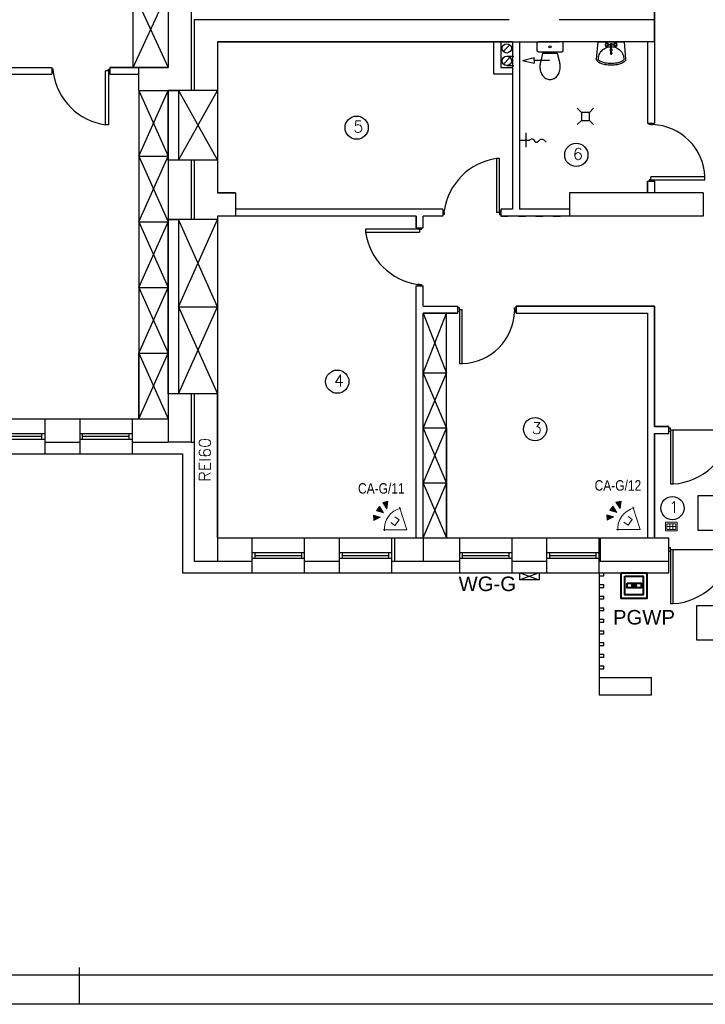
# Model space of a CAD drawing. Header units: inches. Extents: x 6268 to 12323, y 5221 to 42059.
# Tile 64 of 98: x 8265 to 9445, y 26728 to 28423. Entities that reach past the tile are written whole.
import ezdxf
from ezdxf.enums import TextEntityAlignment as Align

# ---------------------------------------------------------------- set-up
doc = ezdxf.new("R2010")
doc.units = ezdxf.units.IN
doc.header["$MEASUREMENT"] = 0
doc.linetypes.add('ACAD_ISO03W100', pattern=[30, 12, -18])
for name, color, linetype, lineweight in [('1DE - alarmy', 1, 'Continuous', 13), ('1DE-schemat ideowy', 1, 'Continuous', 40), ('2DE_NUMEL', 1, 'Continuous', 20)]:
    doc.layers.add(name, color=color, linetype=linetype, lineweight=lineweight)
doc.layers.add('CP_LINENORM', color=253, linetype='Continuous')
doc.styles.add('CP_ATTR', font='romans.shx')
doc.styles.get("Standard").update_dxf_attribs({"font": 'txt.shx'})

# ---------------------------------------------------------------- blocks, each defined once
blk = doc.blocks.new('CPEL_3282')
blk.add_hatch(color=256).paths.add_polyline_path([(-0.085, 0, 1), (0.085, 0, 1)])
for points in [[(-0.55, 0.55), (0.55, 0.55), (0.55, -0.55), (-0.55, -0.55)], [(-0.4, 0.4), (0.4, 0.4), (0.4, -0.4), (-0.4, -0.4)], [(-0.3, 0.1), (0.3, 0.1), (0.3, -0.1), (-0.3, -0.1)]]:
    blk.add_lwpolyline(points, close=True)
blk.add_circle((0, 0), 0.0853)
at = {"linetype": 'ByBlock', "style": 'CP_ATTR', "flags": 9}
for tag, p in [('NAME', (-0.092, -0.018)), ('GROUP', (-0.092, -0.018)), ('NUMBER', (-0.092, -0.018)), ('PRODUCER', (-0.092, -0.018)), ('ARTICLE', (-0.092, -0.018)), ('CHARACTER', (-0.092, -0.018)), ('VOLTAGE', (-0.092, -0.019)), ('WEIGHT', (-0.092, -0.018)), ('OTHER', (-0.092, -0.018)), ('PRODUCT-TYPE', (-0.092, -0.019)), ('ORDER-NO', (-0.092, -0.019)), ('POWER', (-0.092, -0.019))]:
    blk.add_attdef(tag, text='', height=0.00005, dxfattribs=at).set_placement(p, align=Align.MIDDLE_LEFT)
blk = doc.blocks.new('CPEL_3319')
for points in [[(1.846, 0.678), (1.64, 0.304), (2.041, 0.451)], [(2.051, 0.145), (1.65, -0.002), (2.049, -0.155)], [(1.846, -0.678), (1.64, -0.304), (2.041, -0.451)]]:
    blk.add_hatch(color=256).paths.add_polyline_path(points)
for p, q in [((0, 0), (1.1, 0.8)), ((1.64, 0.304), (1.846, 0.678)), ((1.846, 0.678), (2.041, 0.451)), ((0, 0), (1.1, -0.8)), ((1, 0.2), (0.7, 0.2)), ((0.7, 0.2), (0.7, -0.2)), ((2.041, 0.451), (1.64, 0.304)), ((1.65, -0.002), (2.051, 0.145)), ((2.051, 0.145), (2.049, -0.155)), ((0.7, -0.2), (1, -0.2)), ((2.041, -0.451), (1.64, -0.304)), ((1.64, -0.304), (1.846, -0.678)), ((2.049, -0.155), (1.65, -0.002)), ((1.846, -0.678), (2.041, -0.451))]:
    blk.add_line(p, q)
blk.add_arc((0.083, 0), 1.217, 318.8879, 41.1121)
at = {"linetype": 'ByBlock', "style": 'CP_ATTR', "flags": 9}
for tag, p in [('NAME', (-0.092, -0.018)), ('GROUP', (-0.092, -0.018)), ('NUMBER', (-0.092, -0.018)), ('PRODUCER', (-0.092, -0.018)), ('ARTICLE', (-0.092, -0.018)), ('CHARACTER', (-0.092, -0.018)), ('VOLTAGE', (-0.092, -0.019)), ('WEIGHT', (-0.092, -0.018)), ('OTHER', (-0.092, -0.018)), ('PRODUCT-TYPE', (-0.092, -0.019)), ('ORDER-NO', (-0.092, -0.019)), ('POWER', (-0.092, -0.019))]:
    blk.add_attdef(tag, text='', height=0.00005, dxfattribs=at).set_placement(p, align=Align.MIDDLE_LEFT)
blk = doc.blocks.new('CPEL_3501')
for points in [[(-0.3, 0), (0, 0), (0, -0.4), (-0.3, -0.4)], [(-0.25, -0.05), (-0.05, -0.05), (-0.05, -0.35), (-0.25, -0.35)], [(-0.25, -0.15), (-0.05, -0.15), (-0.05, -0.15), (-0.25, -0.15)], [(-0.25, -0.25), (-0.05, -0.25), (-0.05, -0.25), (-0.25, -0.25)], [(-0.15, -0.05), (-0.15, -0.05), (-0.15, -0.35), (-0.15, -0.35)]]:
    blk.add_lwpolyline(points, close=True)
at = {"linetype": 'ByBlock', "style": 'CP_ATTR', "flags": 9}
for tag, p in [('NAME', (-0.092, -0.018)), ('GROUP', (-0.092, -0.018)), ('NUMBER', (-0.092, -0.018)), ('PRODUCER', (-0.092, -0.018)), ('ARTICLE', (-0.092, -0.018)), ('CHARACTER', (-0.092, -0.018)), ('VOLTAGE', (-0.092, -0.019)), ('WEIGHT', (-0.092, -0.018)), ('OTHER', (-0.092, -0.018)), ('PRODUCT-TYPE', (-0.092, -0.019)), ('ORDER-NO', (-0.092, -0.019)), ('POWER', (-0.092, -0.019))]:
    blk.add_attdef(tag, text='', height=0.00005, dxfattribs=at).set_placement(p, align=Align.MIDDLE_LEFT)

msp = doc.modelspace()

# ---------------------------------------------------------------- hatches: boundary and pattern name
h = msp.add_hatch()
h.set_pattern_fill('ANSI31', color=256, scale=5)
h.set_pattern_definition([(45, (-1177857666.037, -935710949.378), (-11.22532015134, 11.22532015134), [])])
h.paths.add_polyline_path([(9264.543, 27530.907), (9262.543, 27530.907), (9262.543, 27490.907), (9264.543, 27490.907)])

# ---------------------------------------------------------------- linework, layer by layer
for p, q in [((8560.543, 28638.907), (8560.543, 28300.907)), ((8460.543, 28340.907), (8460.543, 28600.907)), ((8520.543, 28600.907), (8520.543, 28340.907)), ((8460.543, 28340.907), (8520.543, 28470.907)), ((8460.543, 28470.907), (8520.543, 28340.907)), ((9357.543, 28384.907), (9357.543, 28452.907)), ((8565.543, 28422.907), (8565.543, 28300.907)), ((9107.543, 28422.907), (8565.543, 28422.907)), ((9357.543, 28422.907), (9193.543, 28422.907)), ((8605.543, 28384.907), (8605.543, 28300.907)), ((9107.543, 28384.907), (8605.543, 28384.907)), ((8605.543, 28384.907), (9113.543, 28384.907)), ((9081.543, 28328.907), (9081.543, 28384.907)), ((9113.543, 28384.907), (9093.543, 28384.907)), ((9093.543, 28384.907), (9093.543, 28340.907)), ((9107.543, 28384.907), (9193.543, 28384.907)), ((9113.543, 28384.907), (9113.543, 28096.907)), ((9125.543, 28384.907), (9125.543, 28096.907)), ((9357.543, 28384.907), (9193.543, 28384.907)), ((9345.543, 28384.907), (9345.543, 28244.907)), ((9357.543, 28384.907), (9357.543, 28244.907)), ((9096.694, 28367.716), (9109.023, 28379.374)), ((9277.392, 28380.777), (9282.242, 28381.141)), ((9282.242, 28378.668), (9277.392, 28379.032)), ((9288.792, 28380.777), (9283.941, 28381.141)), ((9288.792, 28379.032), (9283.941, 28378.668)), ((9098.064, 28346.114), (9109.023, 28357.772)), ((9130.623, 28352.884), (9150.623, 28357.884)), ((9130.623, 28352.884), (9150.623, 28347.884)), ((9150.623, 28352.884), (9150.623, 28357.884)), ((9177.179, 28352.884), (9150.623, 28352.884)), ((9150.623, 28352.884), (9150.623, 28347.884)), ((9284.342, 28365.704), (9284.342, 28364.824)), ((8122.543, 28340.907), (8320.543, 28340.907)), ((8320.543, 28340.907), (8320.543, 28328.907)), ((8323.043, 28337.907), (8320.543, 28337.907)), ((8323.043, 28334.907), (8323.043, 28337.907)), ((8323.043, 28334.907), (8323.043, 28331.907)), ((8418.043, 28334.907), (8413.043, 28334.907)), ((8413.043, 28241.907), (8413.043, 28334.907)), ((8418.043, 28334.907), (8418.043, 28337.907)), ((8418.043, 28337.907), (8420.543, 28337.907)), ((8418.043, 28334.907), (8418.043, 28331.907)), ((8420.543, 28340.907), (8470.543, 28340.907)), ((8460.543, 28340.907), (8420.543, 28340.907)), ((8420.543, 28340.907), (8420.543, 28328.907)), ((8420.543, 28331.907), (8420.543, 28337.907)), ((8520.543, 28340.907), (8460.543, 28340.907)), ((8470.543, 28340.907), (8520.543, 28340.907)), ((8470.543, 28300.907), (8470.543, 28340.907)), ((9093.543, 28340.907), (9113.543, 28340.907)), ((9113.543, 28340.907), (9113.543, 28328.907)), ((8050.543, 28328.907), (8320.543, 28328.907)), ((8323.043, 28331.907), (8320.543, 28331.907)), ((8418.043, 28331.907), (8420.543, 28331.907)), ((8418.043, 28331.907), (8418.043, 28241.907)), ((8420.543, 28328.907), (8470.543, 28328.907)), ((9113.543, 28328.907), (9081.543, 28328.907)), ((8470.543, 28300.907), (8520.543, 28300.907)), ((8470.543, 28300.907), (8470.543, 27735.907)), ((8470.543, 28300.907), (8520.543, 28300.907)), ((8470.543, 28300.907), (8520.543, 28187.907)), ((8470.543, 28187.907), (8520.543, 28300.907)), ((8605.543, 28300.907), (8520.543, 28300.907)), ((8538.543, 28180.907), (8605.543, 28300.907)), ((8538.543, 28300.907), (8605.543, 28180.907)), ((8605.543, 28300.907), (8605.543, 28180.907)), ((9224.926, 28270.411), (9231.926, 28263.411)), ((9252.926, 28270.411), (9245.926, 28263.411)), ((9224.926, 28242.411), (9231.926, 28249.411)), ((9245.926, 28263.411), (9231.926, 28263.411)), ((9231.926, 28263.411), (9231.926, 28249.411)), ((9231.926, 28249.411), (9245.926, 28249.411)), ((9245.926, 28256.411), (9245.926, 28263.411)), ((9245.926, 28249.411), (9245.926, 28263.411)), ((9252.926, 28242.411), (9245.926, 28249.411)), ((8418.043, 28241.907), (8413.043, 28241.907)), ((9345.543, 28244.907), (9357.543, 28244.907)), ((9348.543, 28242.407), (9348.543, 28244.907)), ((9351.543, 28242.407), (9348.543, 28242.407)), ((9351.543, 28242.407), (9354.543, 28242.407)), ((9354.543, 28242.407), (9354.543, 28244.907)), ((9125.543, 28215.833), (9142.813, 28215.833)), ((9136.527, 28228.187), (9136.527, 28203.48)), ((8470.543, 28187.907), (8520.543, 28187.907)), ((8470.543, 28187.907), (8520.543, 28074.907)), ((8470.543, 28074.907), (8520.543, 28187.907)), ((9091.043, 28183.907), (9086.043, 28183.907)), ((9086.043, 28183.907), (9086.043, 28090.907)), ((9091.043, 28093.907), (9091.043, 28183.907)), ((8520.543, 28180.907), (8520.543, 28078.907)), ((8605.543, 28180.907), (8520.543, 28180.907)), ((8560.543, 28180.907), (8560.543, 28078.907)), ((8565.543, 28180.907), (8565.543, 28078.907)), ((8605.543, 28180.907), (8605.543, 28124.907)), ((9351.543, 28147.407), (9348.543, 28147.407)), ((9348.543, 28147.407), (9348.543, 28144.907)), ((9351.543, 28147.407), (9351.543, 28152.407)), ((9444.543, 28152.407), (9351.543, 28152.407)), ((9351.543, 28147.407), (9354.543, 28147.407)), ((9354.543, 28147.407), (9354.543, 28144.907)), ((9354.543, 28147.407), (9444.543, 28147.407)), ((9444.543, 28147.407), (9444.543, 28152.407)), ((9345.543, 28144.907), (9345.543, 28124.907)), ((9345.543, 28124.907), (9345.543, 28144.907)), ((9345.543, 28144.907), (9357.543, 28144.907)), ((9354.543, 28144.907), (9348.543, 28144.907)), ((9357.543, 28144.907), (9357.543, 28124.907)), ((8636.543, 28124.907), (8605.543, 28124.907)), ((8605.543, 28124.907), (8636.543, 28124.907)), ((8636.543, 28124.907), (8636.543, 28084.907)), ((9441.543, 28124.907), (9211.543, 28124.907)), ((9211.543, 28124.907), (9211.543, 28084.907)), ((9441.543, 28124.907), (9441.543, 28084.907)), ((8993.543, 28096.907), (8636.543, 28096.907)), ((8993.543, 28096.907), (8993.543, 28084.907)), ((9113.543, 28096.907), (9093.543, 28096.907)), ((9113.543, 28096.907), (9093.543, 28096.907)), ((9093.543, 28096.907), (9093.543, 28084.907)), ((9211.543, 28096.907), (9125.543, 28096.907)), ((8605.543, 28084.907), (8605.543, 28078.907)), ((8636.543, 28084.907), (8605.543, 28084.907)), ((8947.543, 28084.907), (8636.543, 28084.907)), ((8947.543, 28064.907), (8947.543, 28084.907)), ((8947.543, 28084.907), (8947.543, 28064.907)), ((8959.543, 28064.907), (8959.543, 28084.907)), ((8993.543, 28084.907), (8959.543, 28084.907)), ((8996.043, 28093.907), (8993.543, 28093.907)), ((8996.043, 28087.907), (8993.543, 28087.907)), ((8996.043, 28090.907), (8996.043, 28093.907)), ((8996.043, 28090.907), (8996.043, 28087.907)), ((9091.043, 28090.907), (9086.043, 28090.907)), ((9091.043, 28090.907), (9091.043, 28093.907)), ((9091.043, 28093.907), (9093.543, 28093.907)), ((9091.043, 28090.907), (9091.043, 28087.907)), ((9091.043, 28087.907), (9093.543, 28087.907)), ((9093.543, 28093.907), (9093.543, 28087.907)), ((9211.543, 28084.907), (9093.543, 28084.907)), ((9441.543, 28084.907), (9211.543, 28084.907)), ((8470.543, 28074.907), (8520.543, 28074.907)), ((8470.543, 28074.907), (8520.543, 27961.907)), ((8470.543, 27961.907), (8520.543, 28074.907)), ((8605.543, 28078.907), (8520.543, 28078.907)), ((8520.543, 28078.907), (8520.543, 27778.907)), ((8538.543, 28078.907), (8538.543, 27778.907)), ((8605.543, 27928.907), (8538.543, 28078.907)), ((8538.543, 27928.907), (8605.543, 28078.907)), ((8605.543, 28078.907), (8605.543, 27778.907)), ((8947.543, 28064.907), (8959.543, 28064.907)), ((8950.543, 28062.407), (8950.543, 28064.907)), ((8950.543, 28064.907), (8956.543, 28064.907)), ((8956.543, 28062.407), (8956.543, 28064.907)), ((8950.543, 28062.407), (8860.543, 28062.407)), ((8860.543, 28062.407), (8860.543, 28057.407)), ((8860.543, 28057.407), (8953.543, 28057.407)), ((8953.543, 28062.407), (8950.543, 28062.407)), ((8953.543, 28062.407), (8953.543, 28057.407)), ((8953.543, 28062.407), (8956.543, 28062.407)), ((8470.543, 27961.907), (8520.543, 27961.907)), ((8470.543, 27961.907), (8520.543, 27848.907)), ((8470.543, 27848.907), (8520.543, 27961.907)), ((8947.543, 27530.907), (8947.543, 27964.907)), ((8947.543, 27964.907), (8959.543, 27964.907)), ((8953.543, 27967.407), (8950.543, 27967.407)), ((8950.543, 27967.407), (8950.543, 27964.907)), ((8953.543, 27967.407), (8956.543, 27967.407)), ((8956.543, 27967.407), (8956.543, 27964.907)), ((8959.543, 27929.907), (8959.543, 27964.907)), ((8538.543, 27928.907), (8605.543, 27928.907)), ((8538.543, 27928.907), (8605.543, 27778.907)), ((8538.543, 27778.907), (8605.543, 27928.907)), ((8959.543, 27929.907), (9019.543, 27929.907)), ((9019.543, 27917.907), (9019.543, 27929.907)), ((9119.543, 27929.907), (9357.543, 27929.907)), ((9119.543, 27917.907), (9119.543, 27929.907)), ((9357.543, 27929.907), (9357.543, 27722.907)), ((8959.543, 27530.907), (8959.543, 27917.907)), ((8959.543, 27530.907), (8959.543, 27917.907)), ((8959.543, 27917.907), (9019.543, 27917.907)), ((8959.543, 27917.907), (9019.543, 27917.907)), ((9019.543, 27917.907), (8959.543, 27917.907)), ((8959.543, 27814.407), (8999.543, 27917.907)), ((8959.543, 27917.907), (8999.543, 27814.407)), ((8999.543, 27530.907), (8999.543, 27917.907)), ((9022.043, 27926.907), (9019.543, 27926.907)), ((9019.543, 27920.907), (9019.543, 27926.907)), ((9022.043, 27920.907), (9019.543, 27920.907)), ((9022.043, 27923.907), (9022.043, 27926.907)), ((9022.043, 27923.907), (9027.043, 27923.907)), ((9022.043, 27923.907), (9022.043, 27920.907)), ((9022.043, 27920.907), (9022.043, 27830.907)), ((9027.043, 27830.907), (9027.043, 27923.907)), ((9117.043, 27923.907), (9117.043, 27926.907)), ((9117.043, 27926.907), (9119.543, 27926.907)), ((9117.043, 27923.907), (9117.043, 27920.907)), ((9117.043, 27920.907), (9119.543, 27920.907)), ((9119.543, 27917.907), (9345.543, 27917.907)), ((9345.543, 27917.907), (9345.543, 27530.907)), ((8470.543, 27735.907), (8470.543, 27848.907)), ((8470.543, 27848.907), (8520.543, 27848.907)), ((8470.543, 27848.907), (8520.543, 27735.907)), ((8470.543, 27735.907), (8520.543, 27848.907)), ((9022.043, 27830.907), (9027.043, 27830.907)), ((8999.543, 27814.407), (8959.543, 27814.407)), ((8959.543, 27719.907), (8999.543, 27814.407)), ((8959.543, 27814.407), (8999.543, 27719.907)), ((8520.543, 27778.907), (8520.543, 27735.907)), ((8605.543, 27778.907), (8520.543, 27778.907)), ((8560.543, 27778.907), (8560.543, 27695.907)), ((8565.543, 27778.907), (8565.543, 27490.907)), ((8605.543, 27778.907), (8605.543, 27530.907)), ((8605.543, 27530.907), (8605.543, 27778.907)), ((8218.543, 27735.907), (8308.543, 27735.907)), ((8308.543, 27735.907), (8308.543, 27675.907)), ((8308.543, 27735.907), (8368.543, 27735.907)), ((8368.543, 27735.907), (8368.543, 27675.907)), ((8368.543, 27735.907), (8458.543, 27735.907)), ((8458.543, 27735.907), (8458.543, 27675.907)), ((8458.543, 27735.907), (8520.543, 27735.907)), ((8520.543, 27735.907), (8520.543, 27735.907)), ((8520.543, 27735.907), (8520.543, 27695.907)), ((8218.543, 27710.907), (8308.543, 27710.907)), ((8303.543, 27700.907), (8303.543, 27710.907)), ((8368.543, 27710.907), (8458.543, 27710.907)), ((8373.543, 27700.907), (8373.543, 27710.907)), ((8453.543, 27700.907), (8453.543, 27710.907)), ((8999.543, 27719.907), (8959.543, 27719.907)), ((8959.543, 27625.407), (8999.543, 27719.907)), ((8959.543, 27719.907), (8999.543, 27625.407)), ((8999.543, 27719.907), (8999.543, 27530.907)), ((9357.543, 27722.907), (9382.543, 27722.907)), ((9357.543, 27710.907), (9357.543, 27530.907)), ((9357.543, 27530.907), (9357.543, 27710.907)), ((9357.543, 27710.907), (9382.543, 27710.907)), ((9357.543, 27710.907), (9382.543, 27710.907)), ((9382.543, 27710.907), (9382.543, 27722.907)), ((9385.043, 27719.907), (9382.543, 27719.907)), ((9385.043, 27713.907), (9382.543, 27713.907)), ((9385.043, 27716.907), (9385.043, 27719.907)), ((9385.043, 27716.907), (9385.043, 27713.907)), ((9385.043, 27716.907), (9589.938, 27716.907)), ((9385.043, 27713.907), (9385.043, 27623.907)), ((9390.043, 27623.907), (9390.043, 27716.907)), ((8218.543, 27700.907), (8308.543, 27700.907)), ((8223.543, 27705.907), (8303.543, 27705.907)), ((8308.543, 27695.907), (8368.543, 27695.907)), ((8368.543, 27700.907), (8458.543, 27700.907)), ((8368.543, 27700.907), (8373.543, 27700.907)), ((8373.543, 27705.907), (8453.543, 27705.907)), ((8458.543, 27695.907), (8520.543, 27695.907)), ((8560.543, 27695.907), (8520.543, 27695.907)), ((8560.543, 27695.907), (8565.543, 27695.907)), ((8218.543, 27675.907), (8308.543, 27675.907)), ((8308.543, 27675.907), (8368.543, 27675.907)), ((8368.543, 27675.907), (8458.543, 27675.907)), ((8458.543, 27675.907), (8545.543, 27675.907)), ((8545.543, 27675.907), (8545.543, 27470.907)), ((8999.543, 27625.407), (8959.543, 27625.407)), ((8959.543, 27530.907), (8999.543, 27625.407)), ((8959.543, 27625.407), (8999.543, 27530.907)), ((9385.043, 27623.907), (9390.043, 27623.907)), ((9432.89, 27603.866), (9552.89, 27603.866)), ((9432.89, 27543.866), (9432.89, 27603.866)), ((9552.89, 27543.866), (9432.89, 27543.866)), ((8605.543, 27530.907), (8665.543, 27530.907)), ((8605.543, 27530.907), (8947.543, 27530.907)), ((8605.543, 27530.907), (8605.543, 27490.907)), ((8665.543, 27470.907), (8665.543, 27530.907)), ((8665.543, 27530.907), (8755.543, 27530.907)), ((8755.543, 27530.907), (8815.543, 27530.907)), ((8755.543, 27470.907), (8755.543, 27530.907)), ((8815.543, 27470.907), (8815.543, 27530.907)), ((8815.543, 27530.907), (8905.543, 27530.907)), ((8905.543, 27530.907), (9022.543, 27530.907)), ((8905.543, 27470.907), (8905.543, 27530.907)), ((8910.543, 27530.907), (8910.543, 27490.907)), ((8959.543, 27530.907), (9019.543, 27530.907)), ((8959.543, 27530.907), (8959.543, 27490.907)), ((9022.543, 27470.907), (9022.543, 27530.907)), ((9022.543, 27530.907), (9112.543, 27530.907)), ((9112.543, 27530.907), (9172.543, 27530.907)), ((9112.543, 27470.907), (9112.543, 27530.907)), ((9172.543, 27470.907), (9172.543, 27530.907)), ((9172.543, 27530.907), (9262.543, 27530.907)), ((9262.543, 27530.907), (9382.543, 27530.907)), ((9262.543, 27470.907), (9262.543, 27530.907)), ((9264.543, 27530.907), (9264.543, 27490.907)), ((9382.543, 27470.907), (9382.543, 27530.907)), ((8665.543, 27505.907), (8755.543, 27505.907)), ((8670.543, 27495.907), (8670.543, 27505.907)), ((8750.543, 27495.907), (8750.543, 27505.907)), ((8815.543, 27505.907), (8905.543, 27505.907)), ((8820.543, 27495.907), (8820.543, 27505.907)), ((8900.543, 27495.907), (8900.543, 27505.907)), ((9022.543, 27505.907), (9112.543, 27505.907)), ((9027.543, 27495.907), (9027.543, 27505.907)), ((9107.543, 27495.907), (9107.543, 27505.907)), ((9172.543, 27505.907), (9262.543, 27505.907)), ((9177.543, 27495.907), (9177.543, 27505.907)), ((9257.543, 27495.907), (9257.543, 27505.907)), ((9385.043, 27513.907), (9382.543, 27513.907)), ((9385.043, 27507.907), (9382.543, 27507.907)), ((9385.043, 27510.907), (9385.043, 27513.907)), ((9385.043, 27510.907), (9385.043, 27507.907)), ((9385.043, 27510.907), (9589.938, 27510.907)), ((9385.043, 27507.907), (9385.043, 27417.907)), ((9390.043, 27417.907), (9390.043, 27510.907)), ((8565.543, 27490.907), (8605.543, 27490.907)), ((8605.543, 27490.907), (8665.543, 27490.907)), ((8665.543, 27495.907), (8755.543, 27495.907)), ((8665.543, 27495.907), (8670.543, 27495.907)), ((8670.543, 27500.907), (8750.543, 27500.907)), ((8755.543, 27490.907), (8815.543, 27490.907)), ((8815.543, 27495.907), (8905.543, 27495.907)), ((8815.543, 27495.907), (8820.543, 27495.907)), ((8820.543, 27500.907), (8900.543, 27500.907)), ((8905.543, 27490.907), (9022.543, 27490.907)), ((9022.543, 27495.907), (9112.543, 27495.907)), ((9022.543, 27495.907), (9027.543, 27495.907)), ((9027.543, 27500.907), (9107.543, 27500.907)), ((9112.543, 27490.907), (9172.543, 27490.907)), ((9172.543, 27495.907), (9262.543, 27495.907)), ((9172.543, 27495.907), (9177.543, 27495.907)), ((9177.543, 27500.907), (9257.543, 27500.907)), ((9262.543, 27490.907), (9382.543, 27490.907)), ((8545.543, 27470.907), (8665.543, 27470.907)), ((8545.543, 27470.907), (8665.543, 27470.907)), ((8665.543, 27470.907), (8755.543, 27470.907)), ((8755.543, 27470.907), (8815.543, 27470.907)), ((8815.543, 27470.907), (8905.543, 27470.907)), ((8905.543, 27470.907), (9022.543, 27470.907)), ((9022.543, 27470.907), (9112.543, 27470.907)), ((9112.543, 27470.907), (9172.543, 27470.907)), ((9172.543, 27470.907), (9262.543, 27470.907)), ((9262.543, 27470.907), (9382.543, 27470.907)), ((9262.543, 27470.907), (9262.543, 27260.907)), ((9270.543, 27465.907), (9270.543, 27470.907)), ((9262.543, 27465.907), (9270.543, 27465.907)), ((9262.543, 27450.907), (9270.543, 27450.907)), ((9262.543, 27445.907), (9270.543, 27445.907)), ((9270.543, 27445.907), (9270.543, 27450.907)), ((9262.543, 27430.907), (9270.543, 27430.907)), ((9262.543, 27425.907), (9270.543, 27425.907)), ((9270.543, 27425.907), (9270.543, 27430.907)), ((9262.543, 27410.907), (9270.543, 27410.907)), ((9262.543, 27405.907), (9270.543, 27405.907)), ((9270.543, 27405.907), (9270.543, 27410.907)), ((9385.043, 27417.907), (9390.043, 27417.907)), ((9430.62, 27414.84), (9550.62, 27414.84)), ((9430.62, 27354.84), (9430.62, 27414.84)), ((9262.543, 27390.907), (9270.543, 27390.907)), ((9262.543, 27385.907), (9270.543, 27385.907)), ((9270.543, 27385.907), (9270.543, 27390.907)), ((9262.543, 27370.907), (9270.543, 27370.907)), ((9270.543, 27365.907), (9270.543, 27370.907)), ((9262.543, 27365.907), (9270.543, 27365.907)), ((9262.543, 27350.907), (9270.543, 27350.907)), ((9270.543, 27345.907), (9270.543, 27350.907)), ((9550.62, 27354.84), (9430.62, 27354.84)), ((9262.543, 27345.907), (9270.543, 27345.907)), ((9262.543, 27330.907), (9270.543, 27330.907)), ((9262.543, 27325.907), (9270.543, 27325.907)), ((9270.543, 27325.907), (9270.543, 27330.907)), ((9262.543, 27310.907), (9270.543, 27310.907)), ((9262.543, 27305.907), (9270.543, 27305.907)), ((9270.543, 27305.907), (9270.543, 27310.907)), ((9262.543, 27290.907), (9352.543, 27290.907)), ((9352.543, 27260.907), (9352.543, 27290.907)), ((9262.543, 27260.907), (9352.543, 27260.907)), ((9262.543, 27260.907), (9352.543, 27260.907))]:
    msp.add_line(p, q)
at = {"linetype": 'ACAD_ISO03W100'}
for p, q in [((9103.543, 28359.943), (9125.543, 28359.943)), ((9103.543, 28343.943), (9125.543, 28343.943)), ((9093.543, 28084.907), (9211.543, 28084.907))]:
    msp.add_line(p, q, dxfattribs=at)
at = {"linetype": 'Continuous'}
for p, q in [((8520.543, 28300.907), (8520.543, 28180.907)), ((8538.543, 28300.907), (8538.543, 28180.907)), ((6468.073, 26779.31), (12118.073, 26779.31)), ((8368.073, 26728.31), (8368.073, 26791.432))]:
    msp.add_line(p, q, dxfattribs=at)
for points in [[(9357.543, 28452.907), (9357.543, 28384.907)], [(9194.741, 28349.191), (9191.107, 28364.924), (9164.96, 28364.924), (9161.326, 28349.191)], [(8520.543, 28300.907), (8538.543, 28300.907), (8538.543, 28180.907), (8520.543, 28180.907), (8520.543, 28300.907)], [(8520.543, 28078.907), (8538.543, 28078.907), (8538.543, 27778.907), (8520.543, 27778.907), (8520.543, 28078.907)], [(8520.543, 28078.907), (8538.543, 28078.907), (8538.543, 27778.907), (8520.543, 27778.907), (8520.543, 28078.907)], [(9119.543, 27929.907), (9119.543, 27917.907), (9345.543, 27917.907), (9345.543, 27530.907), (9357.543, 27530.907), (9357.543, 27710.907), (9382.543, 27710.907), (9382.543, 27722.907), (9357.543, 27722.907), (9357.543, 27929.907), (9119.543, 27929.907), (9119.543, 27917.907)]]:
    msp.add_lwpolyline(points)
msp.add_lwpolyline([(9158.033, 28367.407), (9198.033, 28367.407, 0.41421356), (9200.533, 28369.907), (9200.533, 28382.407, 0.41421356), (9198.033, 28384.907), (9158.033, 28384.907, 0.41421356), (9155.533, 28382.407), (9155.533, 28369.907, 0.41421356)], format="xyb", close=True)
for points in [[(9258.11, 28354.948), (9260.851, 28384.907), (9305.333, 28384.907), (9308.073, 28354.948, -0.02280923), (9308.092, 28354.54, -0.20345275), (9306.726, 28351.323, -0.09716323), (9300.77, 28347.469, -0.05413092), (9293.286, 28345.379, -0.04107152), (9283.092, 28344.54, -0.04107152), (9272.898, 28345.379, -0.05413092), (9265.414, 28347.469, -0.09716323), (9259.458, 28351.323, -0.20345275), (9258.092, 28354.54, -0.20345275)], [(9305.086, 28354.674, -0.02280923), (9305.092, 28354.54, -0.20345275), (9304.642, 28353.481, -0.09716323), (9299.655, 28350.255, -0.05413092), (9292.795, 28348.339, -0.04107152), (9283.092, 28347.54, -0.04107152), (9273.388, 28348.339, -0.05413092), (9266.528, 28350.255, -0.09716323), (9261.542, 28353.481, -0.20345275), (9261.092, 28354.54, -0.0984914), (9262.766, 28362.959, -0.0984914), (9267.535, 28370.097, -0.0984914), (9274.673, 28374.866, -0.0984914), (9283.092, 28376.54, -0.0984914), (9291.511, 28374.866, -0.0984914), (9298.648, 28370.097, -0.0984914), (9303.417, 28362.959, -0.0984914), (9305.092, 28354.54)], [(9283.882, 28365.422, 0.10454597), (9283.942, 28365.704), (9283.942, 28379.904, 1), (9282.242, 28379.904), (9282.242, 28365.704, 0.10454597), (9282.301, 28365.422)], [(9282.242, 28366.562, 0.00914131), (9282.208, 28366.532, 0.10079648), (9281.936, 28366.148, 0.10454597), (9281.842, 28365.704, 0.10454597), (9281.936, 28365.26)], [(9281.842, 28365.704), (9281.842, 28364.824, 0.10454597), (9281.936, 28364.38, 0.10079648), (9282.208, 28363.997, 0.09591072), (9282.61, 28363.745, 0.09272045), (9283.092, 28363.654, 0.09272045), (9283.574, 28363.745, 0.09591072), (9283.976, 28363.997, 0.10079648), (9284.248, 28364.38)], [(9281.936, 28365.26, 0.10079648), (9282.208, 28364.877, 0.09591072), (9282.61, 28364.625)], [(9283.092, 28364.534, 0.09272045), (9283.574, 28364.625, 0.09591072), (9283.976, 28364.877, 0.10079648), (9284.248, 28365.26)], [(9284.248, 28365.26, 0.10454597), (9284.342, 28365.704, 0.10454597), (9284.248, 28366.148, 0.10079648), (9283.976, 28366.532)], [(9194.325, 28334.061, 0.07203938), (9195.533, 28342.407, 0.05824006), (9194.741, 28349.191)], [(9170.977, 28321.805, 0.13213816), (9178.033, 28319.907, 0.13213816), (9185.09, 28321.805)]]:
    msp.add_lwpolyline(points, format="xyb")
for centre, radius in [((9103.543, 28373.545), 8), ((9178.033, 28376.157), 1.959), ((9275.592, 28379.904), 2), ((9290.592, 28379.904), 2), ((9103.543, 28351.943), 8), ((8845.218, 28237.116), 20), ((9223.191, 28190.222), 20), ((8811.822, 27799.971), 20), ((9152.244, 27718.258), 20), ((9388.565, 27582.332), 20)]:
    msp.add_circle(centre, radius)
for centre, radius, start, end in [((9275.592, 28379.904), 3, 18.479542, 341.520458), ((9283.092, 28371.04), 2, 115.150661, 244.849339), ((9283.092, 28379.904), 1.5, 304.518103, 235.481897), ((9283.092, 28371.04), 2, 295.150661, 64.849339), ((9290.592, 28379.904), 3, 198.479542, 161.520458), ((9283.013, 28365.737), 0.778, 203.873452, 226.896534), ((9283.061, 28365.788), 0.848, 226.896534, 248.810627), ((9283.092, 28365.868), 1.334, 248.810627, 270), ((9283.092, 28365.868), 0.934, 248.810627, 270), ((9283.092, 28365.868), 0.934, 270, 291.189373), ((9283.123, 28365.788), 0.848, 291.189373, 313.103466), ((9283.171, 28365.737), 0.778, 313.103466, 336.126548), ((9283.123, 28365.62), 1.248, 46.896534, 48.991514), ((9283.245, 28364.824), 1.097, 336.126548, 0), ((9189.95, 28342.407), 29.417, 166.667413, 180), ((9189.95, 28342.407), 29.417, 180, 196.481727), ((9184.092, 28340.674), 23.308, 196.481727, 215.537686), ((9171.974, 28340.674), 23.308, 324.462314, 343.518273), ((8427.635, 28346.499), 105.604, 187.942014, 262.057993), ((9180.382, 28338.024), 18.749, 215.537686, 239.890598), ((9175.684, 28338.024), 18.749, 300.109402, 324.462314), ((9350.816, 28148.68), 93.802, 2.277484, 87.722529), ((9100.635, 28079.316), 105.604, 97.942007, 172.057986), ((8965.135, 28071.999), 105.604, 187.942007, 262.058006), ((9023.316, 27924.635), 93.802, 272.277484, 357.722523), ((9383.681, 27729.591), 105.875, 273.445174, 353.119606), ((9383.681, 27523.591), 105.875, 273.445174, 353.119606)]:
    msp.add_arc(centre, radius, start, end)
msp.add_spline([(9142.813, 28215.833), (9147.5, 28218.086), (9153.186, 28212.14), (9162.969, 28217.557), (9171.298, 28211.876)], degree=3)
at = {"layer": '1DE-schemat ideowy', "lineweight": 30}
for p, q in [((9159.084, 27470.907), (9125.734, 27458.904)), ((9125.734, 27470.907), (9159.084, 27458.904))]:
    msp.add_line(p, q, dxfattribs=at)
msp.add_lwpolyline([(9159.084, 27470.907), (9159.084, 27458.904), (9125.734, 27458.904), (9125.734, 27470.907)], close=True, dxfattribs=at)
at = {"layer": 'CP_LINENORM', "linetype": 'Continuous'}
msp.add_line((6268.073, 26729.31), (12168.073, 26729.31), dxfattribs=at)

# ---------------------------------------------------------------- block references
at = {"layer": '1DE - alarmy', "color": 7, "xscale": 30.00000000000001, "yscale": 30.00000000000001, "zscale": 50, "rotation": 143.9892605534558}
for p in [(8931.598, 27545.018), (9332.995, 27545.488)]:
    msp.add_blockref('CPEL_3319', p, dxfattribs=at)
at = {"layer": '1DE - alarmy', "color": 1, "xscale": 50, "yscale": 50, "zscale": 50, "rotation": 89.99999999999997}
msp.add_blockref('CPEL_3501', (9376.78, 27557.922), dxfattribs=at)
at = {"layer": '1DE-schemat ideowy', "xscale": 40, "yscale": 40, "zscale": 50}
msp.add_blockref('CPEL_3282', (9322.543, 27448.907), dxfattribs=at)

# ---------------------------------------------------------------- texts
at = {"char_height": 20, "attachment_point": 1}
for s, insert in [('5', (8839.461, 28248.74)), ('6', (9217.434, 28201.846)), ('4', (8806.064, 27811.595)), ('3', (9146.486, 27729.882)), ('1', (9382.807, 27593.956))]:
    msp.add_mtext_dynamic_manual_height_columns(s, width=68.36029, gutter_width=12.5, heights=[-20], dxfattribs=dict(at, insert=insert))
at = {"insert": (8573.908, 27627.684), "char_height": 20, "attachment_point": 1, "rotation": 90}
msp.add_mtext_dynamic_manual_height_columns('REI60', width=37.21157, gutter_width=12.5, heights=[-20], dxfattribs=at)
at = {"layer": '1DE - alarmy', "char_height": 18, "attachment_point": 1}
for s, insert in [('{\\fArial Narrow|b0|i0|c238|p34;CA-G/11}', (8847.529, 27625.228)), ('{\\fArial Narrow|b0|i0|c238|p34;CA-G/12}', (9254.738, 27630.344))]:
    msp.add_mtext(s, dxfattribs=dict(at, insert=insert))
at = {"layer": '2DE_NUMEL', "char_height": 25, "width": 90.0711, "attachment_point": 1}
for s, insert in [('{\\fArial|b0|i0|c238|p34;WG-G}', (9020.636, 27464.507)), ('\\fArial|b0|i0|c0|p32;PGWP', (9286.345, 27406.956))]:
    msp.add_mtext(s, dxfattribs=dict(at, insert=insert))

doc.saveas('drawing.dxf')
